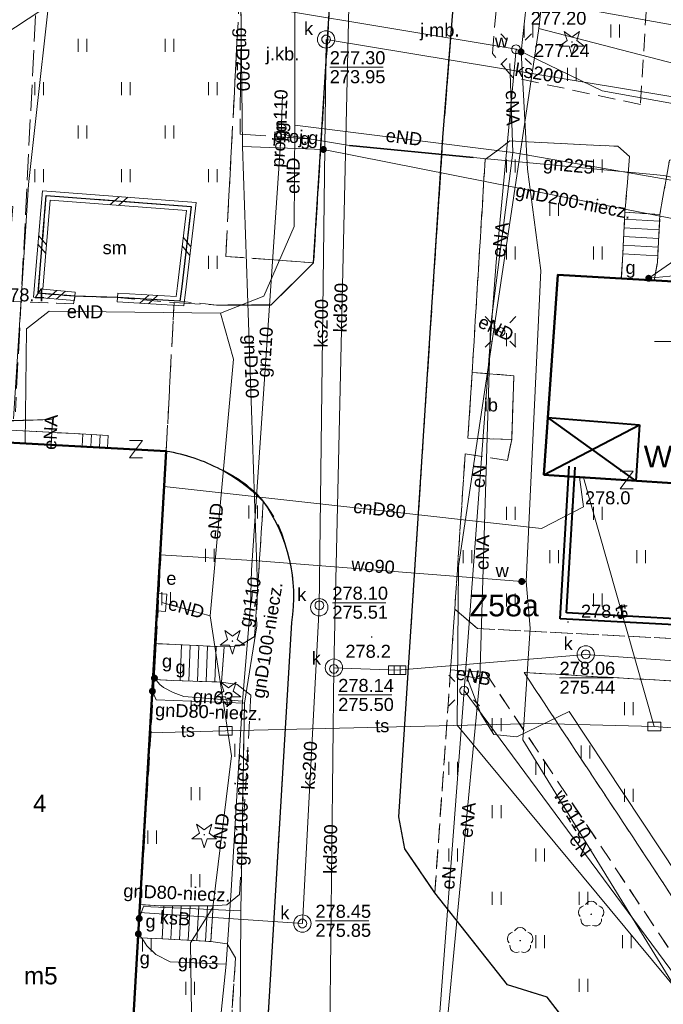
# Model space of a CAD drawing. Extents: x 0 to 6568752, y 0 to 5584302.
# Tile 66 of 74: x 6568411 to 6568448, y 5584162 to 5584219. Entities that reach past the tile are written whole.
import ezdxf
from ezdxf.enums import TextEntityAlignment as Align

# ---------------------------------------------------------------- set-up
doc = ezdxf.new("R2010")
doc.units = 0
for name, pattern in [('GAK', [3.5, 2, -0.7, 0.1, -0.7]), ('PRZER2-1', [1.5, 1, -0.5]), ('PRZER3-1', [2, 1.5, -0.5])]:
    doc.linetypes.add(name, pattern=pattern)
doc.layers.get('0').update_dxf_attribs({"linetype": 'CONTINUOUS'})
for name, color, linetype, lineweight in [('alarm', 51, 'CONTINUOUS', 50), ('EGBS', 7, 'CONTINUOUS', 18), ('EGBU', 7, 'CONTINUOUS', 50), ('EGBU_O', 7, 'CONTINUOUS', 50), ('GEPADR_O', 7, 'CONTINUOUS', 18), ('GEPPHC', 7, 'CONTINUOUS', 18), ('GUPPRZ_O', 7, 'CONTINUOUS', 18), ('OTDI', 7, 'CONTINUOUS', 18), ('OTDI_O', 7, 'CONTINUOUS', 18), ('OTDM', 7, 'CONTINUOUS', 25), ('OTDM_O', 7, 'CONTINUOUS', 25), ('OTDN', 7, 'CONTINUOUS', 18), ('OTKC', 7, 'CONTINUOUS', 18), ('OTKJ', 7, 'CONTINUOUS', 18), ('OTKJ_O', 7, 'CONTINUOUS', 18), ('OTKK', 7, 'CONTINUOUS', 25), ('OTRN', 7, 'CONTINUOUS', 13), ('OTRN_O', 7, 'CONTINUOUS', 13), ('OTZT', 7, 'CONTINUOUS', 18), ('ramka sekcji', 7, 'CONTINUOUS', 18), ('siec', 7, 'GAK', 70), ('SUEO', 7, 'CONTINUOUS', 18), ('SULO', 7, 'CONTINUOUS', 35), ('SUPK', 7, 'CONTINUOUS', 18), ('SUPW', 7, 'CONTINUOUS', 18), ('SUPW_O', 7, 'CONTINUOUS', 18)]:
    doc.layers.add(name, color=color, linetype=linetype, lineweight=lineweight)
for name, color, linetype, lineweight, true_color in [('OTZG', 7, 'CONTINUOUS', 18, 0x008000), ('OTZL', 7, 'CONTINUOUS', 18, 0x008000), ('SUCP', 7, 'CONTINUOUS', 18, 0xd200d2), ('SUCP_O', 7, 'CONTINUOUS', 18, 0xd200d2), ('SUEP', 1, 'CONTINUOUS', 18, 0xff0000), ('SUEP_O', 1, 'CONTINUOUS', 18, 0xff0000), ('SUES', 1, 'CONTINUOUS', 18, 0xff0000), ('SUES_O', 1, 'CONTINUOUS', 18, 0xff0000), ('SUGP', 7, 'CONTINUOUS', 18, 0xbfbf00), ('SUGP_O', 7, 'CONTINUOUS', 18, 0xbfbf00), ('SUGW', 7, 'CONTINUOUS', 18, 0xbfbf00), ('SUGW_O', 7, 'CONTINUOUS', 18, 0xbfbf00), ('SUKK', 7, 'CONTINUOUS', 18, 0x803300), ('SUKP', 7, 'CONTINUOUS', 18, 0x803300), ('SUKP_O', 7, 'CONTINUOUS', 18, 0x803300), ('SUTP', 7, 'CONTINUOUS', 18, 0xff9100), ('SUTP_O', 7, 'CONTINUOUS', 18, 0xff9100), ('SUWP', 5, 'CONTINUOUS', 18, 0x0000ff), ('SUWP_O', 5, 'CONTINUOUS', 18, 0x0000ff), ('SUWW', 5, 'CONTINUOUS', 18, 0x0000ff), ('SUWW_O', 5, 'CONTINUOUS', 18, 0x0000ff)]:
    doc.layers.add(name, color=color, linetype=linetype, lineweight=lineweight, true_color=true_color)
doc.styles.add('Arial', font='arial.ttf')
doc.styles.add('GEO-INFO', font='arial.ttf')

# ---------------------------------------------------------------- blocks, each defined once
blk = doc.blocks.new('D_GSPRDI1')
blk.add_hatch(color=0).paths.add_polyline_path([(0, -0.045), (0.013906, -0.042798), (0.02645, -0.036406), (0.036406, -0.02645), (0.042798, -0.013906), (0.045, 0), (0.042798, 0.013906), (0.036406, 0.02645), (0.02645, 0.036406), (0.013906, 0.042798), (0, 0.045), (-0.013906, 0.042798), (-0.02645, 0.036406), (-0.036406, 0.02645), (-0.042798, 0.013906), (-0.045, 0), (-0.042798, -0.013906), (-0.036406, -0.02645), (-0.02645, -0.036406), (-0.013906, -0.042798)])
at = {"color": 0}
blk.add_lwpolyline([(0.272471, 0.088531), (0.713338, -0.231778), (0.168396, -0.231778), (0, -0.750048), (-0.168396, -0.231778), (-0.713338, -0.231778), (-0.272471, 0.088531), (-0.440867, 0.606801), (0, 0.286493), (0.440867, 0.606801)], close=True, dxfattribs=at)
blk = doc.blocks.new('D_GSPRDL1')
blk.add_hatch(color=0).paths.add_polyline_path([(0, -0.045), (0.013906, -0.042798), (0.02645, -0.036406), (0.036406, -0.02645), (0.042798, -0.013906), (0.045, 0), (0.042798, 0.013906), (0.036406, 0.02645), (0.02645, 0.036406), (0.013906, 0.042798), (0, 0.045), (-0.013906, 0.042798), (-0.02645, 0.036406), (-0.036406, 0.02645), (-0.042798, 0.013906), (-0.045, 0), (-0.042798, -0.013906), (-0.036406, -0.02645), (-0.02645, -0.036406), (-0.013906, -0.042798)])
at = {"color": 0}
for points in [[(-0.324277, 0.563333), (-0.240553, 0.662679), (-0.127956, 0.727494), (0, 0.75), (0.127956, 0.727494), (0.240553, 0.662679), (0.324277, 0.563333)], [(-0.635969, -0.134326), (-0.70458, -0.024001), (-0.731429, 0.103115), (-0.713292, 0.231763), (-0.652348, 0.346501), (-0.55591, 0.433559), (-0.435555, 0.482485)], [(0.435555, 0.482485), (0.55591, 0.433559), (0.652348, 0.346501), (0.713292, 0.231763), (0.731429, 0.103115), (0.70458, -0.024001), (0.635969, -0.134326)], [(-0.068773, -0.646351), (-0.194901, -0.677512), (-0.324092, -0.663766), (-0.440839, -0.606763), (-0.531129, -0.513345), (-0.584125, -0.394725), (-0.593465, -0.265141)], [(0.593465, -0.265141), (0.584125, -0.394725), (0.531129, -0.513345), (0.440839, -0.606763), (0.324092, -0.663766), (0.194901, -0.677512), (0.068773, -0.646351)]]:
    blk.add_lwpolyline(points, dxfattribs=at)
blk = doc.blocks.new('D_GSPWPN1')
blk.add_hatch(color=0).paths.add_polyline_path([(-0.045, 0), (-0.043467, -0.011647), (-0.038971, -0.0225), (-0.03182, -0.03182), (-0.0225, -0.038971), (-0.011647, -0.043467), (0, -0.045), (0.011647, -0.043467), (0.0225, -0.038971), (0.03182, -0.03182), (0.038971, -0.0225), (0.043467, -0.011647), (0.045, 0), (0.043467, 0.011647), (0.038971, 0.0225), (0.03182, 0.03182), (0.0225, 0.038971), (0.011647, 0.043467), (0, 0.045), (-0.011647, 0.043467), (-0.0225, 0.038971), (-0.03182, 0.03182), (-0.038971, 0.0225), (-0.043467, 0.011647)])
blk = doc.blocks.new('D_GUPIKP1_3')
at = {"color": 0}
blk.add_lwpolyline([(0.375, -0.25), (-0.375, -0.25), (-0.375, 0.25), (0.375, 0.25)], close=True, dxfattribs=at)
blk = doc.blocks.new('D_GUPWZA1')
blk.add_hatch(color=0).paths.add_polyline_path([(-0.2, 0), (-0.193185, -0.051764), (-0.173205, -0.1), (-0.141421, -0.141421), (-0.1, -0.173205), (-0.051764, -0.193185), (0, -0.2), (0.051764, -0.193185), (0.1, -0.173205), (0.141421, -0.141421), (0.173205, -0.1), (0.193185, -0.051764), (0.2, 0), (0.193185, 0.051764), (0.173205, 0.1), (0.141421, 0.141421), (0.1, 0.173205), (0.051764, 0.193185), (0, 0.2), (-0.051764, 0.193185), (-0.1, 0.173205), (-0.141421, 0.141421), (-0.173205, 0.1), (-0.193185, 0.051764)])
blk = doc.blocks.new('D_GUPESE1')
at = {"color": 0}
blk.add_lwpolyline([(-0.5, -0.25), (-0.5, 0.25), (0.5, 0.25), (0.5, -0.25)], close=True, dxfattribs=at)
blk = doc.blocks.new('D_GUPIWZ1_1')
at = {"color": 0}
blk.add_lwpolyline([(0, 0.25), (0.064705, 0.241481), (0.125, 0.216506), (0.176777, 0.176777), (0.216506, 0.125), (0.241481, 0.064705), (0.25, 0), (0.241481, -0.064705), (0.216506, -0.125), (0.176777, -0.176777), (0.125, -0.216506), (0.064705, -0.241481), (0, -0.25), (-0.064705, -0.241481), (-0.125, -0.216506), (-0.176777, -0.176777), (-0.216506, -0.125), (-0.241481, -0.064705), (-0.25, 0), (-0.241481, 0.064705), (-0.216506, 0.125), (-0.176777, 0.176777), (-0.125, 0.216506), (-0.064705, 0.241481)], close=True, dxfattribs=at)
blk = doc.blocks.new('D_GUPKKS1')
at = {"color": 0}
blk.add_lwpolyline([(0.5, -0.25), (-0.5, -0.25), (-0.5, 0.25), (0.5, 0.25)], close=True, dxfattribs=at)
for points in [[(-0.175, -0.25), (-0.175, 0.25)], [(0.175, -0.25), (0.175, 0.25)]]:
    blk.add_lwpolyline(points, dxfattribs=at)
blk = doc.blocks.new('D_GUPGZA1')
blk.add_hatch(color=0).paths.add_polyline_path([(-0.2, 0), (-0.193185, -0.051764), (-0.173205, -0.1), (-0.141421, -0.141421), (-0.1, -0.173205), (-0.051764, -0.193185), (0, -0.2), (0.051764, -0.193185), (0.1, -0.173205), (0.141421, -0.141421), (0.173205, -0.1), (0.193185, -0.051764), (0.2, 0), (0.193185, 0.051764), (0.173205, 0.1), (0.141421, 0.141421), (0.1, 0.173205), (0.051764, 0.193185), (0, 0.2), (-0.051764, 0.193185), (-0.1, 0.173205), (-0.141421, 0.141421), (-0.173205, 0.1), (-0.193185, 0.051764)])
blk = doc.blocks.new('D_GEPPHC1')
at = {"color": 0}
blk.add_lwpolyline([(-0.375, 0.5), (0.375, 0.5), (-0.375, -0.5), (0.375, -0.5)], dxfattribs=at)
blk = doc.blocks.new('D_ODTN_1')
at = {"color": 0}
for points in [[(-0.5, -0.25), (0, 0.25)], [(0, -0.25), (0.5, 0.25)]]:
    blk.add_lwpolyline(points, dxfattribs=at)
blk = doc.blocks.new('D_GSLDSO2')
at = {"color": 0}
blk.add_lwpolyline([(0, 0.25), (0, -0.25)], dxfattribs=at)
blk = doc.blocks.new('D_GUPELA2')
blk.add_hatch(color=0).paths.add_polyline_path([(-0.001087, 0.044987), (0.011881, 0.043403), (0.021281, 0.03965), (0.030065, 0.033482), (0.038133, 0.023893), (0.043117, 0.012881), (0.044986, 0.001113), (0.044323, -0.007777), (0.040557, -0.019497), (0.033417, -0.030138), (0.024849, -0.037517), (0.013788, -0.042836), (0.002013, -0.044955), (-0.00982, -0.043916), (-0.020466, -0.040077), (-0.029541, -0.033946), (-0.036867, -0.025804), (-0.04187, -0.01649), (-0.04461, -0.005909), (-0.044532, 0.006476), (-0.041285, 0.017903), (-0.034764, 0.028574), (-0.024479, 0.03776), (-0.013449, 0.042943)])
at = {"color": 0}
for points in [[(-0.883883, 0.883883), (-0.53033, 0.53033)], [(0.883883, 0.883883), (0.53033, 0.53033)], [(-0.883883, -0.883883), (-0.53033, -0.53033)], [(0.883883, -0.883883), (0.53033, -0.53033)]]:
    blk.add_lwpolyline(points, dxfattribs=at)
blk = doc.blocks.new('D_GUPELA1')
at = {"color": 0}
blk.add_lwpolyline([(0, 0.25), (0.064705, 0.241481), (0.125, 0.216506), (0.176777, 0.176777), (0.216506, 0.125), (0.241481, 0.064705), (0.25, 0), (0.241481, -0.064705), (0.216506, -0.125), (0.176777, -0.176777), (0.125, -0.216506), (0.064705, -0.241481), (0, -0.25), (-0.064705, -0.241481), (-0.125, -0.216506), (-0.176777, -0.176777), (-0.216506, -0.125), (-0.241481, -0.064705), (-0.25, 0), (-0.241481, 0.064705), (-0.216506, 0.125), (-0.176777, 0.176777), (-0.125, 0.216506), (-0.064705, 0.241481)], close=True, dxfattribs=at)
blk = doc.blocks.new('D_GSSUTR1')
at = {"color": 0}
for points in [[(-0.25666, 0.36165), (-0.25666, -0.38835)], [(0.24334, -0.38835), (0.24334, 0.36165)]]:
    blk.add_lwpolyline(points, dxfattribs=at)

msp = doc.modelspace()

# ---------------------------------------------------------------- linework, layer by layer
at = {"layer": 'EGBS', "linetype": 'Continuous', "lineweight": 18, "elevation": 10.18}
for points in [[(6568445.79, 5584207.45), (6568447.81, 5584207.33), (6568447.66, 5584204.55), (6568447.48422, 5584203.52359), (6568445.5819, 5584203.63177), (6568445.66, 5584204.7)], [(6568415.98053, 5584193.90721), (6568416.02, 5584194.59), (6568414.09, 5584194.7), (6568408.16, 5584195.02), (6568408.12, 5584194.31), (6568414.04944, 5584194.01081)], [(6568422.71, 5584182.42), (6568422.56, 5584180.39), (6568419.79, 5584180.48), (6568418.67278, 5584180.53903), (6568418.79796, 5584182.60868), (6568419.9, 5584182.55)], [(6568422.08, 5584167.51), (6568421.93, 5584165.45), (6568418.82, 5584165.63), (6568417.77345, 5584165.66987), (6568417.8889, 5584167.57869), (6568419.02, 5584167.5)]]:
    msp.add_lwpolyline(points, close=True, dxfattribs=at)
for points in [[(6568447.78888, 5584206.93855), (6568445.77097, 5584207.04743)], [(6568447.76194, 5584206.43927), (6568445.74736, 5584206.54797)], [(6568447.735, 5584205.94), (6568445.72375, 5584206.04852)], [(6568447.70806, 5584205.44073), (6568445.70014, 5584205.54907)], [(6568447.68112, 5584204.94145), (6568445.67653, 5584205.04961)], [(6568414.55581, 5584194.67345), (6568414.51661, 5584193.98575)], [(6568415.055, 5584194.645), (6568415.0159, 5584193.95896)], [(6568415.55419, 5584194.61655), (6568415.51518, 5584193.93218)], [(6568420.17553, 5584180.46747), (6568420.24268, 5584182.53415)], [(6568420.67526, 5584180.45124), (6568420.74219, 5584182.51104)], [(6568421.175, 5584180.435), (6568421.2417, 5584182.48793)], [(6568421.67474, 5584180.41876), (6568421.74121, 5584182.46482)], [(6568422.17447, 5584180.40253), (6568422.24073, 5584182.44171)], [(6568419.12709, 5584165.61223), (6568419.23639, 5584167.50071)], [(6568419.62625, 5584165.58334), (6568419.73732, 5584167.50234)], [(6568420.12542, 5584165.55445), (6568420.23825, 5584167.50398)], [(6568420.62458, 5584165.52555), (6568420.73918, 5584167.50562)], [(6568421.12375, 5584165.49666), (6568421.24012, 5584167.50726)], [(6568421.62291, 5584165.46777), (6568421.74105, 5584167.50889)]]:
    msp.add_lwpolyline(points, dxfattribs=at)
at = {"layer": 'EGBU', "linetype": 'Continuous', "lineweight": 50, "elevation": 10.18}
for points in [[(6568453.58, 5584191.53), (6568441.13, 5584192.33), (6568441.92, 5584203.84), (6568454.23, 5584203.14), (6568454.23, 5584200.43), (6568471.34, 5584199.33), (6568471.15, 5584196.72), (6568488.44, 5584195.38), (6568487.7, 5584184.03), (6568470.5, 5584185.15), (6568470.65, 5584187.72), (6568453.47, 5584188.91)], [(6568408.12, 5584194.31), (6568419.37, 5584193.7), (6568417.24, 5584156.85), (6568418.07, 5584156.78), (6568416.51, 5584132.35), (6568404.91, 5584133.16), (6568406.56, 5584157.63), (6568405.46, 5584157.66)]]:
    msp.add_lwpolyline(points, close=True, dxfattribs=at)
at = {"layer": 'GUPPRZ_O', "linetype": 'Continuous', "lineweight": 13, "elevation": 10.8, "flags": 128}
for points in [[(6568428.79028, 5584215.8078), (6568431.87028, 5584215.8078)], [(6568428.9391, 5584184.96482), (6568432.0191, 5584184.96482)], [(6568442.02612, 5584180.63781), (6568445.10612, 5584180.63781)], [(6568429.27717, 5584179.64923), (6568432.35717, 5584179.64923)], [(6568427.96522, 5584166.64093), (6568431.04522, 5584166.64093)]]:
    msp.add_lwpolyline(points, dxfattribs=at)
at = {"layer": 'OTDI', "linetype": 'Continuous', "lineweight": 18, "elevation": 10.18}
msp.add_lwpolyline([(6568436.99, 5584198.23), (6568439.39, 5584198.04), (6568439.27, 5584194.36), (6568436.75, 5584194.45)], close=True, dxfattribs=at)
at = {"layer": 'OTDM', "linetype": 'Continuous', "lineweight": 25, "elevation": 10.18}
msp.add_lwpolyline([(6568416.56, 5584202.54), (6568414.11, 5584202.61), (6568411.99, 5584202.79), (6568412.46, 5584208.41), (6568420.81, 5584207.79), (6568420.26, 5584203.18), (6568420.16, 5584202.33)], close=True, dxfattribs=at)
at = {"layer": 'OTDN', "linetype": 'Continuous', "lineweight": 18, "elevation": 10.18}
for points in [[(6568414.08885, 5584202.3609), (6568411.72006, 5584202.56202), (6568412.23151, 5584208.67765), (6568421.08921, 5584208.01996), (6568420.50826, 5584203.15059), (6568420.38075, 5584202.0667), (6568416.54544, 5584202.29042)], [(6568414.13115, 5584202.8591), (6568412.25994, 5584203.01798), (6568412.68849, 5584208.14235), (6568420.53079, 5584207.56004), (6568420.01174, 5584203.20941), (6568419.93925, 5584202.5933), (6568416.57456, 5584202.78958)]]:
    msp.add_lwpolyline(points, dxfattribs=at)
at = {"layer": 'OTKC', "linetype": 'PRZER2-1', "lineweight": 18, "elevation": 10.18}
for points in [[(6568448.36, 5584210.45), (6568447.81, 5584207.33), (6568445.79, 5584207.45), (6568446.06, 5584210.67), (6568445.39, 5584211.25), (6568439.17, 5584211.56), (6568437.74, 5584210.49), (6568436.99, 5584198.23), (6568436.75, 5584194.45), (6568439.27, 5584194.36), (6568439.03, 5584193.16), (6568436.59, 5584193.53), (6568435.99, 5584184.59), (6568435.75, 5584181.1), (6568434.84, 5584168.25), (6568433.11, 5584170.79), (6568432.76, 5584172.63), (6568435.31, 5584211.76), (6568436.47, 5584226.47, -0.48575719), (6568442.88, 5584228.95), (6568499.5, 5584209.57)], [(6568422.97, 5584158.63), (6568423.36, 5584164.5), (6568422.87, 5584165.31), (6568421.93, 5584165.45), (6568422.08, 5584167.51), (6568422.85, 5584167.57), (6568423.59, 5584168.16), (6568424.25, 5584179.64), (6568423.46, 5584180.25), (6568422.56, 5584180.39), (6568422.71, 5584182.42), (6568423.58, 5584182.48), (6568424.46, 5584183.01), (6568424.96, 5584190.79, -0.19555598), (6568426.59, 5584183.83), (6568425.11, 5584159.08)]]:
    msp.add_lwpolyline(points, format="xyb", dxfattribs=at)
msp.add_lwpolyline([(6568446.64, 5584225.23), (6568447.3, 5584223.71), (6568446.69, 5584213.66), (6568439.33, 5584215.22), (6568438.17, 5584216.59), (6568438.85, 5584225.2, -0.57475611), (6568441.84, 5584226.55)], format="xyb", close=True, dxfattribs=at)
msp.add_lwpolyline([(6568410.06, 5584202.33), (6568414.02, 5584202.18), (6568414.11, 5584202.61), (6568416.56, 5584202.54), (6568419.82, 5584202.25), (6568419.37, 5584193.7), (6568415.98053, 5584193.90721), (6568416.02, 5584194.59), (6568414.09, 5584194.7), (6568408.16, 5584195.02)], dxfattribs=at)
msp.add_lwpolyline([(6568437.76, 5584180.94), (6568435.75, 5584181.1), (6568435.99, 5584184.59), (6568437.3, 5584183.48), (6568491.91, 5584180.66), (6568492.67, 5584180.62), (6568503.53, 5584180.07), (6568503.48, 5584177.51), (6568481.62, 5584178.62), (6568480.55, 5584177.7), (6568477.92, 5584134.87), (6568475.33, 5584135.1), (6568477.08, 5584164.07), (6568468.54, 5584164.7), (6568465.7, 5584166.83), (6568467.01, 5584179.39), (6568439.97843, 5584180.94735), (6568472.49, 5584131.76), (6568471.53, 5584130.13)], close=True, dxfattribs=at)
at = {"layer": 'OTKJ', "linetype": 'PRZER3-1', "lineweight": 18, "elevation": 10.18}
msp.add_lwpolyline([(6568425.11, 5584159.08), (6568426.59, 5584183.83, 0.11287618), (6568426.3, 5584188.05, 0.11767368), (6568424.96, 5584190.79, 0.16030076), (6568419.37, 5584193.7), (6568419.82, 5584202.25), (6568422.29, 5584202.11), (6568425.42, 5584202.12), (6568427.86, 5584204.54), (6568429.34, 5584228.12), (6568436.47, 5584226.47), (6568435.31, 5584211.76), (6568432.76, 5584172.63), (6568433.11, 5584170.79), (6568434.84, 5584168.25), (6568439.02, 5584162.95), (6568441.31, 5584162.24), (6568445.91, 5584156.29)], format="xyb", dxfattribs=at)
msp.add_lwpolyline([(6568427.86, 5584204.54), (6568422.8, 5584204.91), (6568423.66, 5584221.39), (6568423.82, 5584223.86), (6568424.19, 5584228.42), (6568429.34, 5584228.12)], close=True, dxfattribs=at)
at = {"layer": 'OTKK', "linetype": 'Continuous', "lineweight": 25, "elevation": 10.18}
for points in [[(6568422.29, 5584202.11), (6568425.42, 5584202.12), (6568427.86, 5584204.54), (6568429.34, 5584228.12), (6568427.97, 5584231.99), (6568423.96, 5584235.1), (6568423.38, 5584229.9)], [(6568445.91, 5584156.29), (6568441.31, 5584162.24), (6568439.02, 5584162.95), (6568434.84, 5584168.25), (6568433.11, 5584170.79), (6568432.76, 5584172.63), (6568435.31, 5584211.76), (6568436.47, 5584226.47)]]:
    msp.add_lwpolyline(points, dxfattribs=at)
msp.add_lwpolyline([(6568419.37, 5584193.7, -0.08194836), (6568422.48, 5584192.65, -0.11965369), (6568424.96, 5584190.79, -0.19555598), (6568426.59, 5584183.83), (6568425.11, 5584159.08)], format="xyb", dxfattribs=at)
at = {"layer": 'OTZT', "color": 7, "linetype": 'PRZER2-1', "lineweight": 18, "elevation": 10.1}
for points in [[(6568381.25, 5584232.71), (6568423.66, 5584221.39), (6568422.8, 5584204.91), (6568427.86, 5584204.54), (6568425.42, 5584202.12), (6568422.29, 5584202.11), (6568420.16, 5584202.33), (6568420.26, 5584203.18), (6568420.81, 5584207.79), (6568412.46, 5584208.41), (6568411.99, 5584202.79), (6568414.11, 5584202.61), (6568414.02, 5584202.18), (6568410.06, 5584202.33), (6568410.54, 5584207.79), (6568408.46, 5584207.94), (6568408.15, 5584203.81)], [(6568488.31269, 5584193.42733), (6568492.47, 5584193.31), (6568491.91, 5584180.66), (6568437.3, 5584183.48), (6568435.99, 5584184.59), (6568436.59, 5584193.53), (6568439.03, 5584193.16), (6568439.27, 5584194.36), (6568439.39, 5584198.04), (6568436.99, 5584198.23), (6568437.74, 5584210.49), (6568439.17, 5584211.56), (6568445.39, 5584211.25), (6568446.06, 5584210.67), (6568445.79, 5584207.45), (6568445.66, 5584204.7), (6568445.5819, 5584203.63177), (6568441.92, 5584203.84), (6568441.13, 5584192.33), (6568453.58, 5584191.53), (6568453.47, 5584188.91), (6568470.65, 5584187.72), (6568470.5, 5584185.15), (6568487.7, 5584184.03)], [(6568447.48422, 5584203.52359), (6568447.66, 5584204.55), (6568447.81, 5584207.33), (6568448.36, 5584210.45), (6568449.14, 5584210.55), (6568460.72, 5584208.18), (6568461.18, 5584207.57), (6568460.88, 5584204.15), (6568460.62, 5584201.03), (6568460.53621, 5584200.02457), (6568454.23, 5584200.43), (6568454.23, 5584203.14)], [(6568477.08, 5584164.07), (6568475.33, 5584135.1), (6568472.49, 5584131.76), (6568439.97843, 5584180.94735), (6568467.01, 5584179.39), (6568465.7, 5584166.83), (6568468.54, 5584164.7)], [(6568418.67278, 5584180.53903), (6568419.79, 5584180.48), (6568422.56, 5584180.39), (6568423.46, 5584180.25), (6568424.25, 5584179.64), (6568423.59, 5584168.16), (6568422.85, 5584167.57), (6568422.08, 5584167.51), (6568419.02, 5584167.5), (6568417.8889, 5584167.57869)], [(6568417.77345, 5584165.66987), (6568418.82, 5584165.63), (6568421.93, 5584165.45), (6568422.87, 5584165.31), (6568423.36, 5584164.5), (6568422.97, 5584158.63), (6568424.27, 5584156.38), (6568423.84, 5584150.56), (6568423.2, 5584149.95), (6568421.97, 5584149.94), (6568418.83, 5584150.09), (6568417.64733, 5584150.16081), (6568418.07, 5584156.78), (6568417.24, 5584156.85)]]:
    msp.add_lwpolyline(points, close=True, dxfattribs=at)
for points in [[(6568446.64, 5584225.23), (6568447.3, 5584223.71), (6568446.69, 5584213.66), (6568439.33, 5584215.22), (6568438.17, 5584216.59), (6568438.85, 5584225.2, -0.57475611), (6568441.84, 5584226.55)], [(6568419.37, 5584193.7, -0.16030076), (6568424.96, 5584190.79), (6568424.46, 5584183.01), (6568423.58, 5584182.48), (6568422.71, 5584182.42), (6568419.9, 5584182.55), (6568418.79796, 5584182.60868)], [(6568471.53, 5584130.13), (6568469.55, 5584128.76), (6568441.83, 5584130.47), (6568435.35, 5584130.8), (6568425.75, 5584131.49), (6568425.29, 5584132.45), (6568425.54, 5584137.08), (6568425.66, 5584139.39), (6568426.73, 5584139.13, 0.09173005), (6568428.82, 5584135.53, 0.1065408), (6568433.22, 5584132.37, 0.09842227), (6568437.89, 5584131.31, 0.07089431), (6568441.87, 5584131.86, 0.07847387), (6568445.16, 5584133.27, 0.0853365), (6568448.32, 5584136.22, 0.12180849), (6568450.7, 5584141.59, 0.21430713), (6568448.46, 5584150.9), (6568445.89, 5584154.74), (6568445.91, 5584156.29), (6568441.31, 5584162.24), (6568439.02, 5584162.95), (6568434.84, 5584168.25), (6568435.75, 5584181.1), (6568437.76, 5584180.94)]]:
    msp.add_lwpolyline(points, format="xyb", close=True, dxfattribs=at)
at = {"layer": 'ramka sekcji'}
msp.add_line((6568450, 5584200), (6568447.5, 5584200), dxfattribs=at)
at = {"layer": 'siec', "linetype": 'ByBlock', "lineweight": 40}
for p, q in [((6568441.13, 5584192.33), (6568446.62824, 5584195.20906)), ((6568441.35636, 5584195.62799), (6568446.62824, 5584195.20906)), ((6568446.42139, 5584191.98999), (6568441.35636, 5584195.62799)), ((6568446.62824, 5584195.20906), (6568446.42139, 5584191.98999)), ((6568442.05992, 5584184.04163), (6568442.58651, 5584192.81923)), ((6568442.42686, 5584184.37383), (6568442.9308, 5584192.77372)), ((6568469.57602, 5584182.90939), (6568442.42686, 5584184.37383)), ((6568469.20908, 5584182.57719), (6568442.05992, 5584184.04163))]:
    msp.add_line(p, q, dxfattribs=at)
at = {"layer": 'SUCP', "linetype": 'Continuous', "lineweight": 18, "elevation": 10.14}
msp.add_lwpolyline([(6568419.2514, 5584191.64819), (6568440.98142, 5584189.24237), (6568443.40396, 5584190.47667), (6568443.17178, 5584192.1988)], dxfattribs=at)
at = {"layer": 'SUEP', "linetype": 'Continuous', "lineweight": 18, "elevation": 10.14}
for points in [[(6568412.63014, 5584245.80997), (6568413.54103, 5584245.12566), (6568424.26865, 5584242.19265), (6568429.17892, 5584239.79573), (6568426.75233, 5584228.96864), (6568426.77906, 5584212.46871)], [(6568410.57, 5584195.55), (6568411.44, 5584209.05), (6568413.03, 5584223.39), (6568419.06, 5584225.99), (6568433, 5584225.54), (6568441.12, 5584225.23), (6568452.86, 5584221.77), (6568468.78, 5584216.66), (6568482.08, 5584212.45), (6568486.27, 5584207.38), (6568505.27, 5584202.34), (6568518.12, 5584196.32), (6568521.41, 5584193.85), (6568523.2, 5584193.01), (6568524.4, 5584192.89), (6568525.82, 5584191.88), (6568529.61, 5584190.64), (6568533.66, 5584190.36), (6568541.9, 5584187.44), (6568555.45, 5584181.71), (6568569.37, 5584175.62), (6568568.52, 5584159.59)], [(6568439.52, 5584216.84), (6568425.67, 5584219.15), (6568408.19, 5584220.44), (6568406.7, 5584209.04), (6568406.21, 5584197.42), (6568399, 5584197.62), (6568374.11, 5584198.6), (6568363.05, 5584199.47)], [(6568439.52, 5584216.84), (6568438.38, 5584204.58), (6568436.53, 5584179.9)], [(6568439.52, 5584216.84), (6568444.49, 5584214.45), (6568457.59, 5584212.08), (6568495.41, 5584204.18), (6568494.52, 5584197.5), (6568504.68, 5584190.79), (6568513.84, 5584184.74)], [(6568439.16607, 5584216.02959), (6568439.3322, 5584210.90133)], [(6568426.77906, 5584212.46871), (6568426.73421, 5584206.63968), (6568424.99196, 5584202.61592), (6568422.50324, 5584201.63709)], [(6568426.77906, 5584212.46871), (6568439.3322, 5584210.90133)], [(6568439.3322, 5584210.90133), (6568438.0419, 5584200.83393), (6568437.44292, 5584180.58466)], [(6568439.3322, 5584210.90133), (6568465.25656, 5584206.36902)], [(6568422.50324, 5584201.63709), (6568412.62403, 5584201.7635), (6568411.31808, 5584200.7436), (6568411.24753, 5584194.14042)], [(6568422.50324, 5584201.63709), (6568423.24357, 5584198.99012), (6568421.89198, 5584184.21356)], [(6568438.62321, 5584200.56002), (6568438.0419, 5584200.83393)], [(6568394.88921, 5584105.39055), (6568395.58754, 5584106.29962), (6568395.43938, 5584114.68836), (6568396.61661, 5584145.93594), (6568398.28344, 5584167.90912), (6568399.96129, 5584195.23284), (6568412.81869, 5584195.50853)], [(6568401.39526, 5584135.72737), (6568402.29906, 5584159.74023), (6568403.51033, 5584182.91762), (6568405.58129, 5584195.26526), (6568412.81869, 5584195.50853)], [(6568412.81869, 5584195.50853), (6568412.74614, 5584194.05916)], [(6568421.89198, 5584184.21356), (6568419.12, 5584184.97)], [(6568421.89198, 5584184.21356), (6568423.12705, 5584176.14886), (6568422.05156, 5584167.41533), (6568420.75786, 5584165.3685)], [(6568437.44292, 5584180.58466), (6568435.23993, 5584157.53449), (6568434.09548, 5584140.80846), (6568436.51883, 5584137.45942), (6568439.82046, 5584137.35195)], [(6568461.79398, 5584149.61603), (6568449.85287, 5584167.47355), (6568449.98499, 5584168.08529), (6568449.93649, 5584168.74472), (6568449.52214, 5584169.07941), (6568448.83989, 5584169.25063), (6568442.57772, 5584178.69067), (6568439.5663, 5584177.23176), (6568438.23449, 5584177.36461), (6568437.48909, 5584178.55509), (6568436.67093, 5584180.73472)], [(6568437.44292, 5584180.58466), (6568436.67093, 5584180.73472)], [(6568436.53, 5584179.9), (6568434.89, 5584158.32), (6568433.61, 5584141.64), (6568443.12, 5584145.09)], [(6568436.53, 5584179.9), (6568449.8, 5584161.98), (6568459.28, 5584147.43), (6568461.68, 5584149.55)], [(6568420.75786, 5584165.3685), (6568420.97982, 5584150.48021)]]:
    msp.add_lwpolyline(points, dxfattribs=at)
at = {"layer": 'SUEP', "linetype": 'PRZER3-1', "lineweight": 18, "elevation": 10.14}
msp.add_lwpolyline([(6568560.58238, 5584136.31089), (6568560.7851, 5584142.19097), (6568567.55885, 5584142.33769), (6568569.72241, 5584174.7728), (6568568.75268, 5584175.93585), (6568566.54485, 5584176.9986), (6568520.37363, 5584194.58131), (6568501.89491, 5584203.47687), (6568485.93649, 5584207.97701), (6568481.66183, 5584212.65942), (6568442.07302, 5584224.70259), (6568418.51306, 5584225.75311), (6568412.04865, 5584222.77544), (6568410.68147, 5584195.95969)], dxfattribs=at)
at = {"layer": 'SUGP', "linetype": 'Continuous', "lineweight": 18, "elevation": 10.14}
for points in [[(6568310.9218, 5584266.40661), (6568311.79, 5584265.93), (6568312.82682, 5584265.48509), (6568320.4382, 5584261.80319), (6568356.46613, 5584247.86126), (6568363.1055, 5584245.2923), (6568423.64071, 5584221.27212), (6568423.77004, 5584211.23905)], [(6568425.98, 5584211.95), (6568426.06, 5584214.19)], [(6568424.22, 5584184.8), (6568424.28, 5584186.84), (6568425.98, 5584211.95)], [(6568425.98, 5584211.95), (6568429.92, 5584211.3), (6568437.05, 5584210.6), (6568448.03, 5584209.57), (6568449.89, 5584209.16), (6568459.44, 5584207.08), (6568461.99, 5584206.59), (6568467.8, 5584204.8), (6568477.5, 5584202.75), (6568482.86, 5584199.76), (6568488.95, 5584196.95), (6568492.92, 5584194.23), (6568502.76, 5584190.94)], [(6568423.77004, 5584211.23905), (6568424.62, 5584185.89), (6568424.63, 5584185.65), (6568424.58, 5584184.55)], [(6568423.77004, 5584211.23905), (6568428.42, 5584211.07), (6568448.89418, 5584207.02456), (6568459.9782, 5584205.22328), (6568466.05581, 5584204.05875), (6568480.44562, 5584199.71968), (6568502.63657, 5584191.15906)], [(6568449.89, 5584209.16), (6568449.51, 5584206.4), (6568448.91, 5584204.86), (6568447.16, 5584203.65)], [(6568448.89418, 5584207.02456), (6568448.77509, 5584203.81297), (6568447.16, 5584203.65)], [(6568424.63, 5584185.65), (6568424.63, 5584185.67), (6568424.33, 5584185.67), (6568424.3, 5584185.18)], [(6568424.3, 5584185.18), (6568424.22, 5584184.8)], [(6568424.22, 5584184.8), (6568423.76, 5584179.29), (6568423.11, 5584168.38), (6568422.82, 5584164.14), (6568422.54, 5584161.36), (6568422.51, 5584158.86), (6568423.05, 5584156.21), (6568423.41, 5584153.99), (6568423.39, 5584150.71), (6568422.91, 5584144.31), (6568422.69, 5584140.74), (6568422.47, 5584138.23), (6568422.3, 5584137.59), (6568421.79, 5584135.36), (6568421.54, 5584132.26), (6568424.86, 5584131.95), (6568432.98, 5584131.27), (6568441.41, 5584131), (6568441.9, 5584130.96), (6568442.31, 5584130.95), (6568445.39, 5584130.76), (6568457.36, 5584129.97), (6568458.83, 5584129.82)], [(6568424.57, 5584184.11), (6568424.58, 5584183.64), (6568423.87239, 5584179.17103), (6568423.66643, 5584167.2195), (6568423.49403, 5584137.53511), (6568423.66, 5584132.43)], [(6568419, 5584180.26), (6568418.69, 5584180.62)], [(6568423.87239, 5584179.17103), (6568418.79024, 5584179.36669), (6568418.57056, 5584179.86937)], [(6568423.76, 5584179.29), (6568420.38, 5584179.57), (6568419.76, 5584179.79), (6568419.21, 5584180.08), (6568419, 5584180.26)], [(6568423.66643, 5584167.2195), (6568418.05361, 5584167.4601), (6568417.81365, 5584166.77435)], [(6568418.05, 5584165.51), (6568417.76238, 5584165.8875)], [(6568422.82, 5584164.14), (6568419.6, 5584164.27), (6568418.76, 5584164.7), (6568418.25, 5584165.2), (6568418.05, 5584165.51)]]:
    msp.add_lwpolyline(points, dxfattribs=at)
at = {"layer": 'SUGP', "linetype": 'PRZER3-1', "lineweight": 18, "elevation": 10.14}
for points in [[(6568409.13954, 5584228.69926), (6568411.20857, 5584228.06684), (6568413.86063, 5584227.25621), (6568415.93732, 5584226.62145), (6568417.20034, 5584226.23539), (6568419.30731, 5584224.83312), (6568421.05949, 5584223.66697), (6568423.72588, 5584221.89238), (6568423.71509, 5584220.88725), (6568423.69355, 5584218.88059), (6568423.66463, 5584216.18699), (6568423.65016, 5584214.83921), (6568423.6191, 5584211.9457), (6568425.969, 5584211.78746)], [(6568425.969, 5584211.78746), (6568425.9078, 5584210.88355)], [(6568425.969, 5584211.78746), (6568427.65864, 5584211.67307)]]:
    msp.add_lwpolyline(points, dxfattribs=at)
at = {"layer": 'SUKP', "linetype": 'Continuous', "lineweight": 18, "elevation": 10.14}
for points in [[(6568429.02792, 5584181.22102), (6568429.96051, 5584222.69733), (6568431.24668, 5584240.37246)], [(6568463.44074, 5584225.90258), (6568425.01597, 5584227.55476), (6568393.31453, 5584206.69139)], [(6568427.21522, 5584166.48539), (6568428.18326, 5584184.69942), (6568428.57896, 5584217.40668), (6568453.08931, 5584213.3516)], [(6568479.21579, 5584179.14609), (6568461.20427, 5584180.7145), (6568443.53659, 5584181.98688), (6568432.67, 5584181.07), (6568429.02792, 5584181.22102)], [(6568445.63221, 5584131.90911), (6568427.68959, 5584132.91239), (6568428.20677, 5584148.52686), (6568428.78474, 5584160.32517), (6568429.02792, 5584181.22102)], [(6568427.21522, 5584166.48539), (6568417.83338, 5584167.11571)]]:
    msp.add_lwpolyline(points, dxfattribs=at)
at = {"layer": 'SULO', "linetype": 'Continuous', "lineweight": 35, "elevation": 10.12}
msp.add_lwpolyline([(6568429.92, 5584211.3), (6568437.05, 5584210.6)], dxfattribs=at)
at = {"layer": 'SUPK', "linetype": 'Continuous', "lineweight": 18, "elevation": 10.14}
for points in [[(6568428.57896, 5584216.90668, -1), (6568428.57896, 5584217.90668, -1)], [(6568428.18326, 5584184.19942, -1), (6568428.18326, 5584185.19942, -1)], [(6568443.53659, 5584181.48688, -1), (6568443.53659, 5584182.48688, -1)], [(6568429.02792, 5584180.72102, -1), (6568429.02792, 5584181.72102, -1)], [(6568427.21522, 5584165.98539, -1), (6568427.21522, 5584166.98539, -1)]]:
    msp.add_lwpolyline(points, format="xyb", close=True, dxfattribs=at)
at = {"layer": 'SUTP', "linetype": 'Continuous', "lineweight": 18, "elevation": 10.14}
for points in [[(6568447.4781, 5584177.83575), (6568443.73805, 5584191.00457), (6568443.40149, 5584192.18404)], [(6568418.43134, 5584177.46069), (6568422.78851, 5584177.5846)], [(6568422.78851, 5584177.5846), (6568440.83343, 5584178.00514), (6568447.4781, 5584177.83575), (6568463.21599, 5584176.61643), (6568481.35263, 5584175.19801), (6568480.24532, 5584148.99772), (6568478.84974, 5584128.32415), (6568479.69812, 5584116.04413), (6568477.67628, 5584101.43695)]]:
    msp.add_lwpolyline(points, dxfattribs=at)
at = {"layer": 'SUWP', "linetype": 'Continuous', "lineweight": 18, "elevation": 10.14}
for points in [[(6568440.82398, 5584218.04271), (6568442.91368, 5584236.63005)], [(6568440.18814, 5584219.75304), (6568440.09344, 5584219.34179), (6568439.80763, 5584216.68791)], [(6568440.18814, 5584219.75304), (6568440.56927, 5584219.66795), (6568448.50814, 5584218.25013), (6568461.34345, 5584215.5853), (6568469.74002, 5584213.57334), (6568480.59995, 5584209.76297), (6568489.24609, 5584206.23411), (6568499.13871, 5584203.76138), (6568500.84194, 5584199.64301), (6568502.67082, 5584195.08622), (6568503.58721, 5584190.71769), (6568503.5906, 5584188.12754), (6568507.92245, 5584187.23329), (6568512.6962, 5584186.19471), (6568523.13561, 5584183.19899), (6568529.6599, 5584181.35292), (6568536.57505, 5584179.44187), (6568539.30473, 5584178.70699), (6568553.87292, 5584175.05441), (6568562.39734, 5584172.43405), (6568570.35066, 5584169.89633), (6568570.05045, 5584166.03217), (6568569.32325, 5584156.50206)], [(6568469.60797, 5584083.94642), (6568472.04029, 5584099.03058), (6568471.0239, 5584102.91701), (6568470.20422, 5584123.8972), (6568466.97156, 5584139.96505), (6568465.85696, 5584142.09662), (6568436.13586, 5584177.91194), (6568436.20096, 5584187.07119), (6568440.82398, 5584218.04271)], [(6568440.82398, 5584218.04271), (6568460.92655, 5584212.8281), (6568465.28794, 5584212.16501), (6568477.6888, 5584209.32114), (6568503.91994, 5584200.72488), (6568531.5237, 5584188.92031), (6568570.76196, 5584174.73149), (6568571.92617, 5584174.48857), (6568584.07042, 5584172.54962), (6568591.65656, 5584167.9086)], [(6568439.80763, 5584216.68791), (6568440.17463, 5584209.94211), (6568440.94012, 5584204.09153), (6568440.10086, 5584186.18933), (6568440.32552, 5584183.50202), (6568439.90859, 5584177.05615), (6568451.30852, 5584158.51161), (6568461.39799, 5584140.77024), (6568466.2919, 5584131.96262), (6568468.4488, 5584126.00995), (6568468.54088, 5584121.97083), (6568468.71833, 5584119.84295), (6568468.54351, 5584101.59928), (6568468.63728, 5584098.98029), (6568468.65153, 5584098.65045)], [(6568440.10086, 5584186.18933), (6568439.85088, 5584186.18611), (6568424.65436, 5584187.3804), (6568419.02428, 5584187.71897)]]:
    msp.add_lwpolyline(points, dxfattribs=at)

# ---------------------------------------------------------------- block references
at = {"layer": 'GEPPHC', "linetype": 'Continuous', "lineweight": 18}
for p in [(6568417.62258, 5584193.81103, 10.24), (6568445.89928, 5584192.03076, 10.24)]:
    msp.add_blockref('D_GEPPHC1', p, dxfattribs=at)
at = {"layer": 'OTDN', "linetype": 'Continuous', "lineweight": 18}
for name, p, rotation in [('D_ODTN_1', (6568416.635, 5584208.1, 10.18), 355.7534952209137), ('D_ODTN_1', (6568416.635, 5584208.1, 10.18), 355.7534952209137), ('D_ODTN_1', (6568412.225, 5584205.6, 10.18), 85.21948427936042), ('D_ODTN_1', (6568412.225, 5584205.6, 10.18), 85.21948427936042), ('D_ODTN_1', (6568420.535, 5584205.485, 10.18), 263.1964366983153), ('D_ODTN_1', (6568420.535, 5584205.485, 10.18), 263.1964366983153), ('D_ODTN_1', (6568413.05, 5584202.7, 10.18), 175.1469036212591), ('D_ODTN_1', (6568413.05, 5584202.7, 10.18), 175.1469036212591), ('D_GSLDSO2', (6568414.11, 5584202.61, 10.18), 175.1469036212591), ('D_GSLDSO2', (6568416.56, 5584202.54, 10.18), 176.6615294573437), ('D_ODTN_1', (6568418.36, 5584202.435, 10.18), 176.6615294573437), ('D_ODTN_1', (6568418.36, 5584202.435, 10.18), 176.6615294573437)]:
    msp.add_blockref(name, p, dxfattribs=dict(at, rotation=rotation))
at = {"layer": 'OTRN', "linetype": 'Continuous', "lineweight": 13}
for p in [(6568442.74, 5584190.38, 10.08), (6568442.51, 5584183.85, 10.08), (6568431.2, 5584182.99, 10.08)]:
    msp.add_blockref('D_GSPWPN1', p, dxfattribs=at)
at = {"layer": 'OTZG', "linetype": 'Continuous', "lineweight": 18}
for p in [(6568442.74, 5584217.26, 10.12), (6568423.18, 5584182.75, 10.12), (6568422.96, 5584179.78, 10.12), (6568421.56, 5584171.6, 10.12)]:
    msp.add_blockref('D_GSPRDI1', p, dxfattribs=at)
at = {"layer": 'OTZL', "linetype": 'Continuous', "lineweight": 18}
for p in [(6568443.85, 5584167.02, 10.12), (6568439.76, 5584165.5, 10.12)]:
    msp.add_blockref('D_GSPRDL1', p, dxfattribs=at)
at = {"layer": 'OTZT', "color": 7, "linetype": 'Continuous', "lineweight": 18}
for p in [(6568440.235, 5584217.90108, 10.1), (6568445.235, 5584217.90108, 10.1), (6568414.555, 5584217.08088, 10.1), (6568419.555, 5584217.08088, 10.1), (6568442.735, 5584215.40108, 10.1), (6568412.055, 5584214.58088, 10.1), (6568417.055, 5584214.58088, 10.1), (6568422.055, 5584214.58088, 10.1), (6568414.555, 5584212.08088, 10.1), (6568419.555, 5584212.08088, 10.1), (6568439.23, 5584210.12703, 10.1), (6568444.23, 5584210.12703, 10.1), (6568412.055, 5584209.58088, 10.1), (6568417.055, 5584209.58088, 10.1), (6568422.055, 5584209.58088, 10.1), (6568441.73, 5584207.62703, 10.1), (6568439.23, 5584205.12703, 10.1), (6568444.23, 5584205.12703, 10.1), (6568422.055, 5584204.58088, 10.1), (6568439.23, 5584200.12703, 10.1), (6568424.37898, 5584190.20149, 10.1), (6568439.23, 5584190.12703, 10.1), (6568444.23, 5584190.12703, 10.1), (6568421.87898, 5584187.70149, 10.1), (6568436.73, 5584187.62703, 10.1), (6568441.73, 5584187.62703, 10.1), (6568446.73, 5584187.62703, 10.1), (6568419.37898, 5584185.20149, 10.1), (6568439.23, 5584185.12703, 10.1), (6568444.23, 5584185.12703, 10.1), (6568421.06945, 5584178.97256, 10.1), (6568446.02922, 5584178.88006, 10.1), (6568438.41, 5584177.94541, 10.1), (6568423.56945, 5584176.47256, 10.1), (6568443.52922, 5584176.38006, 10.1), (6568435.91, 5584175.44541, 10.1), (6568440.91, 5584175.44541, 10.1), (6568421.06945, 5584173.97256, 10.1), (6568446.02922, 5584173.88006, 10.1), (6568438.41, 5584172.94541, 10.1), (6568418.56945, 5584171.47256, 10.1), (6568435.91, 5584170.44541, 10.1), (6568440.91, 5584170.44541, 10.1), (6568421.06945, 5584168.97256, 10.1), (6568438.41, 5584167.94541, 10.1), (6568443.41, 5584167.94541, 10.1), (6568440.91, 5584165.44541, 10.1), (6568445.91, 5584165.44541, 10.1), (6568418.255, 5584165.25802, 10.1), (6568420.755, 5584162.75802, 10.1), (6568443.41, 5584162.94541, 10.1)]:
    msp.add_blockref('D_GSSUTR1', p, dxfattribs=at)
at = {"layer": 'SUEO', "linetype": 'Continuous', "lineweight": 18}
for name, p in [('D_GUPELA2', (6568439.52, 5584216.84, 10.15)), ('D_GUPELA1', (6568439.52, 5584216.84, 10.16)), ('D_GUPELA2', (6568438.62321, 5584200.56002, 10.15)), ('D_GUPELA1', (6568438.62321, 5584200.56002, 10.16)), ('D_GUPELA2', (6568436.53, 5584179.9, 10.15)), ('D_GUPELA1', (6568436.53, 5584179.9, 10.16))]:
    msp.add_blockref(name, p, dxfattribs=at)
at = {"layer": 'SUES', "linetype": 'Continuous', "lineweight": 18, "rotation": 86.11088960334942}
msp.add_blockref('D_GUPESE1', (6568419.12, 5584184.97, 10.16), dxfattribs=at)
at = {"layer": 'SUGW', "linetype": 'Continuous', "lineweight": 18}
for p in [(6568428.42, 5584211.07, 10.16), (6568447.16, 5584203.65, 10.16), (6568418.69, 5584180.62, 10.16), (6568418.57056, 5584179.86937, 10.16), (6568417.81365, 5584166.77435, 10.16), (6568417.76238, 5584165.8875, 10.16)]:
    msp.add_blockref('D_GUPGZA1', p, dxfattribs=at)
at = {"layer": 'SUKK', "linetype": 'Continuous', "lineweight": 18}
msp.add_blockref('D_GUPKKS1', (6568432.67, 5584181.07, 10.16), dxfattribs=at)
at = {"layer": 'SUPK', "linetype": 'Continuous', "lineweight": 18}
for p in [(6568422.78851, 5584177.5846, 10.16), (6568447.4781, 5584177.83575, 10.16)]:
    msp.add_blockref('D_GUPIKP1_3', p, dxfattribs=at)
at = {"layer": 'SUPW', "linetype": 'Continuous', "lineweight": 18}
for p in [(6568428.57896, 5584217.40668, 10.18), (6568428.1891, 5584184.80928, 10.18), (6568443.53659, 5584181.98688, 10.18), (6568429.02633, 5584181.1498, 10.18), (6568427.21522, 5584166.48539, 10.18)]:
    msp.add_blockref('D_GUPIWZ1_1', p, dxfattribs=at)
at = {"layer": 'SUWW', "linetype": 'Continuous', "lineweight": 18}
for p in [(6568439.80763, 5584216.68791, 10.16), (6568439.85088, 5584186.18611, 10.16)]:
    msp.add_blockref('D_GUPWZA1', p, dxfattribs=at)

# ---------------------------------------------------------------- texts
at = {"layer": 'alarm', "color": 0, "linetype": 'Continuous', "lineweight": 30, "style": 'GEO-INFO'}
for s, p in [('W12', (6568448.67126, 5584193.39294, 0.62)), ('Z58a', (6568438.84142, 5584184.80342, 10.76))]:
    msp.add_text(s, height=1.25, dxfattribs=at).set_placement(p, align=Align.MIDDLE)
at = {"layer": 'EGBU_O', "linetype": 'Continuous', "lineweight": 0, "style": 'Arial'}
msp.add_text('m5', height=1, dxfattribs=at).set_placement((6568412.14, 5584162.98014, 10.8), align=Align.CENTER)
at = {"layer": 'GEPADR_O', "linetype": 'Continuous', "lineweight": 0, "style": 'Arial'}
msp.add_text('4', height=1, dxfattribs=at).set_placement((6568411.69476, 5584172.90156, 10.8))
at = {"layer": 'GUPPRZ_O', "linetype": 'Continuous', "lineweight": 0, "style": 'Arial'}
for s, p in [('277.20', (6568440.36709, 5584218.25697, 10.8)), ('277.30', (6568428.79028, 5584215.9803, 10.8)), ('277.24', (6568440.55763, 5584216.39443, 10.8)), ('273.95', (6568428.79028, 5584214.8853, 10.8)), ('278.10', (6568428.9391, 5584185.13732, 10.8)), ('275.51', (6568428.9391, 5584184.04232, 10.8)), ('278.06', (6568442.02612, 5584180.81031, 10.8)), ('278.14', (6568429.27717, 5584179.82173, 10.8)), ('275.44', (6568442.02612, 5584179.71531, 10.8)), ('275.50', (6568429.27717, 5584178.72673, 10.8)), ('278.45', (6568427.96522, 5584166.81343, 10.8)), ('275.85', (6568427.96522, 5584165.71843, 10.8))]:
    msp.add_text(s, height=0.75, dxfattribs=at).set_placement(p)
at = {"layer": 'OTDI_O', "linetype": 'Continuous', "lineweight": 0, "style": 'Arial'}
msp.add_text('ib', height=0.75, dxfattribs=at).set_placement((6568438.07, 5584195.9802, 10.8), align=Align.CENTER)
at = {"layer": 'OTDM_O', "linetype": 'Continuous', "lineweight": 0, "style": 'Arial'}
msp.add_text('sm', height=0.75, dxfattribs=at).set_placement((6568416.4, 5584205.03753, 10.8), align=Align.CENTER)
at = {"layer": 'OTKJ_O', "linetype": 'Continuous', "lineweight": 0, "style": 'Arial'}
for s, p in [('j.mb.', (6568435.12725, 5584217.57472, 10.8)), ('j.kb.', (6568426.07, 5584216.19721, 10.8))]:
    msp.add_text(s, height=0.75, dxfattribs=at).set_placement(p, align=Align.CENTER)
at = {"layer": 'OTRN_O', "linetype": 'Continuous', "lineweight": 0, "style": 'Arial'}
for s, p in [('278.4', (6568409.74, 5584202.32, 10.8)), ('278.0', (6568443.49, 5584190.63, 10.8)), ('278.1', (6568443.26, 5584184.1, 10.8)), ('278.2', (6568429.68899, 5584181.78858, 10.8))]:
    msp.add_text(s, height=0.75, dxfattribs=at).set_placement(p)
at = {"layer": 'SUCP_O', "linetype": 'Continuous', "lineweight": 0, "style": 'Arial'}
msp.add_text('cnD80', height=0.75, rotation=353.682257, dxfattribs=at).set_placement((6568431.62146, 5584189.97906, 10.8), align=Align.CENTER)
at = {"layer": 'SUEP_O', "linetype": 'Continuous', "lineweight": 0, "style": 'Arial'}
for s, rotation, p in [('eNA', 271.855439, (6568438.95581, 5584213.45596, 10.8)), ('eND', 352.882922, (6568433.01927, 5584211.3938, 10.8)), ('eND', 89.559152, (6568427.0501, 5584209.55194, 10.8)), ('eNA', 82.696423, (6568438.97815, 5584205.83032, 10.8)), ('eND', 359.266886, (6568414.68502, 5584201.35131, 10.8)), ('eND', 334.770511, (6568438.20746, 5584200.4315, 10.8)), ('eNA', 87.13438, (6568413.07552, 5584194.76917, 10.8)), ('eN', 85.713154, (6568437.74766, 5584192.21806, 10.8)), ('eND', 84.773784, (6568422.56967, 5584189.6258, 10.8)), ('eNA', 88.305675, (6568437.95758, 5584187.85789, 10.8)), ('eND', 344.736399, (6568420.42873, 5584184.30866, 10.8)), ('eNB', 348.99968, (6568437.00092, 5584180.3716, 10.8)), ('eNA', 84.540602, (6568437.09774, 5584172.41748, 10.8)), ('eND', 82.979712, (6568422.88058, 5584171.74622, 10.8)), ('eN', 306.520442, (6568442.92915, 5584170.76535, 10.8)), ('eN', 85.654087, (6568436.00263, 5584169.08776, 10.8))]:
    msp.add_text(s, height=0.75, rotation=rotation, dxfattribs=at).set_placement(p, align=Align.CENTER)
at = {"layer": 'SUES_O', "linetype": 'Continuous', "lineweight": 0, "style": 'Arial'}
msp.add_text('e', height=0.75, dxfattribs=at).set_placement((6568419.95594, 5584185.99663, 10.8), align=Align.RIGHT)
at = {"layer": 'SUGP_O', "linetype": 'Continuous', "lineweight": 0, "style": 'Arial'}
for s, rotation, p in [('gnD200', 270.738532, (6568423.41192, 5584216.2518, 10.8)), ('gn110', 87.954576, (6568426.31329, 5584213.05953, 10.8)), ('proj.g', 86.126845, (6568426.23121, 5584211.31568, 10.8)), ('proj.g', 356.126865, (6568426.79399, 5584211.43746, 10.8)), ('gn225', 354.640942, (6568442.51259, 5584209.7928, 10.8)), ('gnD200-niecz.', 348.823042, (6568442.75717, 5584207.71355, 10.8)), ('gn110', 86.126845, (6568425.42281, 5584199.37518, 10.8)), ('gnD100', 271.920414, (6568423.90171, 5584198.55469, 10.8)), ('gn110', 78.111345, (6568424.54718, 5584184.92954, 10.8)), ('gnD100-niecz.', 81.002618, (6568425.55076, 5584182.75368, 10.8)), ('gn63', 355.264425, (6568422.04577, 5584179.13752, 10.8)), ('gnD80-niecz.', 357.795274, (6568421.80173, 5584178.30642, 10.8)), ('gnD100-niecz.', 89.012709, (6568424.06285, 5584173.19021, 10.8)), ('gnD80-niecz.', 357.545467, (6568419.96919, 5584167.87274, 10.8)), ('gn63', 357.688077, (6568421.19816, 5584163.91176, 10.8))]:
    msp.add_text(s, height=0.75, rotation=rotation, dxfattribs=at).set_placement(p, align=Align.CENTER)
at = {"layer": 'SUGW_O', "linetype": 'Continuous', "lineweight": 0, "style": 'Arial'}
for p in [(6568427.67, 5584211.32, 10.8), (6568446.41, 5584203.9, 10.8), (6568419.70471, 5584181.22664, 10.8), (6568420.48259, 5584180.88224, 10.8), (6568418.75324, 5584166.24244, 10.8), (6568418.4221, 5584164.12462, 10.8)]:
    msp.add_text('g', height=0.75, dxfattribs=at).set_placement(p, align=Align.RIGHT)
at = {"layer": 'SUKP_O', "linetype": 'Continuous', "lineweight": 0, "style": 'Arial'}
for s, rotation, p in [('ks200', 350.605865, (6568440.78623, 5584215.0896, 10.8)), ('kd300', 88.711935, (6568429.78762, 5584201.95258, 10.8)), ('ks200', 89.306844, (6568428.67457, 5584201.0495, 10.8)), ('ks200', 86.957696, (6568427.99231, 5584175.57683, 10.8)), ('kd300', 89.333209, (6568429.19979, 5584170.76968, 10.8)), ('ksB', 356.156363, (6568419.8506, 5584166.4185, 10.8))]:
    msp.add_text(s, height=0.75, rotation=rotation, dxfattribs=at).set_placement(p, align=Align.CENTER)
at = {"layer": 'SUPW_O', "linetype": 'Continuous', "lineweight": 0, "style": 'Arial'}
for p in [(6568427.82896, 5584217.65668, 10.8), (6568427.4391, 5584185.05928, 10.8), (6568442.78659, 5584182.23688, 10.8), (6568428.27633, 5584181.3998, 10.8), (6568426.46522, 5584166.73539, 10.8)]:
    msp.add_text('k', height=0.75, dxfattribs=at).set_placement(p, align=Align.RIGHT)
at = {"layer": 'SUTP_O', "linetype": 'Continuous', "lineweight": 0, "style": 'Arial'}
for rotation, p in [(285.855004, (6568445.32576, 5584184.33998, 10.8)), (1.335046, (6568431.81781, 5584177.50148, 10.8)), (1.62899, (6568420.61827, 5584177.22929, 10.8))]:
    msp.add_text('ts', height=0.75, rotation=rotation, dxfattribs=at).set_placement(p, align=Align.CENTER)
at = {"layer": 'SUWP_O', "linetype": 'Continuous', "lineweight": 0, "style": 'Arial'}
for s, rotation, p in [('wo90', 355.506389, (6568431.25296, 5584186.71535, 10.8)), ('wo110', 301.580388, (6568442.46302, 5584172.56647, 10.8))]:
    msp.add_text(s, height=0.75, rotation=rotation, dxfattribs=at).set_placement(p, align=Align.CENTER)
at = {"layer": 'SUWW_O', "linetype": 'Continuous', "lineweight": 0, "style": 'Arial'}
for p in [(6568439.05763, 5584216.93791, 10.8), (6568439.10088, 5584186.43611, 10.8)]:
    msp.add_text('w', height=0.75, dxfattribs=at).set_placement(p, align=Align.RIGHT)

doc.saveas('drawing.dxf')
